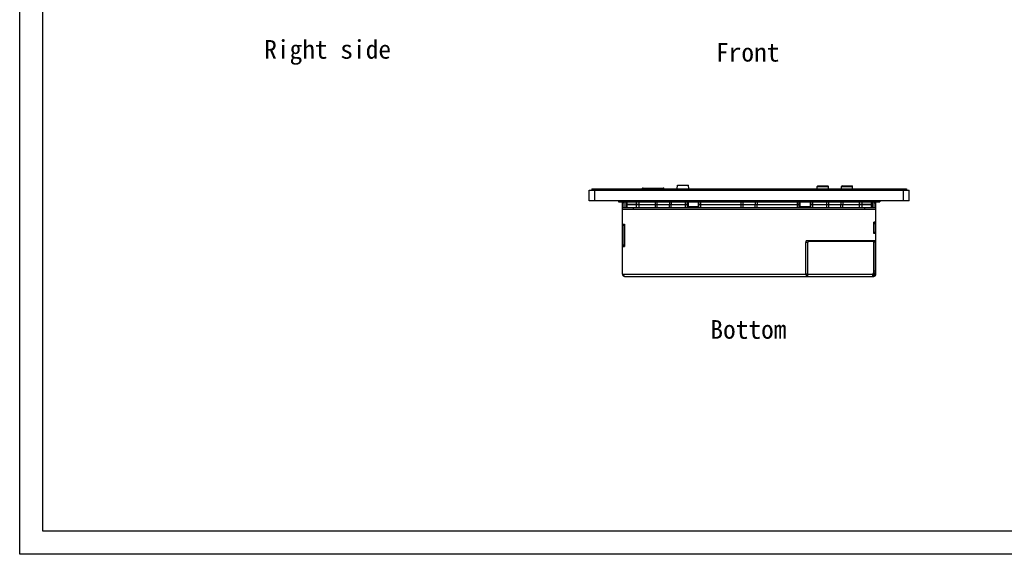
# Model space of a CAD drawing. Header units: millimetres. Extents: x 2497 to 3553, y 296 to 1027.
# Tile 1 of 6: x 2497 to 3025, y 296 to 583. Entities that reach past the tile are written whole.
import ezdxf

# ---------------------------------------------------------------- set-up
doc = ezdxf.new("R2010")
doc.units = ezdxf.units.MM
doc.layers.add('3GANG-COVER-DXF_CONTINUOUS_LINE', color=7, linetype='Continuous')
doc.layers.add('M0400TY00000DXF_CONTINUOUS_LINE', color=7, linetype='Continuous')

msp = doc.modelspace()

# ---------------------------------------------------------------- linework, layer by layer
for points in [[(2496.52, 1026.9), (3552.58, 1026.9), (3552.58, 295.64), (2496.52, 295.64)], [(3540.17, 308.05), (2508.93, 308.05), (2508.93, 1014.49), (3540.17, 1014.49)]]:
    msp.add_lwpolyline(points, close=True)
at = {"layer": '3GANG-COVER-DXF_CONTINUOUS_LINE', "color": 7, "linetype": 'Continuous'}
for p, q in [((2801.96, 485.35), (2801.96, 491.15)), ((2801.96, 485.35), (2801.96, 491.15)), ((2801.96, 491.15), (2973.46, 491.15)), ((2803.36, 491.85), (2803.36, 491.15)), ((2803.36, 491.85), (2972.06, 491.85)), ((2804.96, 485.35), (2804.96, 491.85)), ((2830.81, 492.25), (2830.81, 491.95)), ((2830.81, 492.25), (2841.61, 492.25)), ((2830.81, 491.95), (2841.61, 491.95)), ((2830.84, 491.9), (2830.84, 491.85)), ((2830.84, 491.9), (2841.58, 491.9)), ((2831.01, 491.95), (2831.01, 492.25)), ((2831.21, 492.25), (2831.21, 491.95)), ((2831.55, 491.9), (2831.58, 491.95)), ((2831.84, 491.95), (2831.76, 491.9)), ((2831.87, 491.95), (2831.87, 492.25)), ((2832.01, 492.25), (2832.01, 491.95)), ((2832.25, 491.95), (2832.25, 492.25)), ((2834.07, 492.25), (2834.07, 491.95)), ((2834.32, 491.95), (2834.32, 492.25)), ((2834.46, 492.25), (2834.46, 491.95)), ((2837.97, 491.95), (2837.97, 492.25)), ((2838.11, 492.25), (2838.11, 491.95)), ((2838.35, 491.95), (2838.35, 492.25)), ((2840.17, 492.25), (2840.17, 491.95)), ((2840.42, 491.95), (2840.42, 492.25)), ((2840.56, 492.25), (2840.56, 491.95)), ((2840.66, 491.9), (2840.58, 491.95)), ((2840.84, 491.95), (2840.88, 491.9)), ((2841.21, 491.95), (2841.21, 492.25)), ((2841.41, 492.25), (2841.41, 491.95)), ((2841.58, 491.85), (2841.58, 491.9)), ((2841.61, 491.95), (2841.61, 492.25)), ((2849.12, 491.85), (2849.22, 493.75)), ((2849.22, 493.75), (2855.2, 493.75)), ((2855.3, 491.85), (2855.2, 493.75)), ((2924.21, 491.85), (2924.21, 493.05)), ((2924.21, 491.85), (2924.21, 493.05)), ((2924.21, 493.05), (2930.21, 493.05)), ((2924.51, 493.35), (2929.91, 493.35)), ((2930.21, 491.85), (2930.21, 493.05)), ((2930.21, 491.85), (2930.21, 493.05)), ((2937.21, 493.05), (2943.21, 493.05)), ((2937.21, 491.85), (2937.21, 493.05)), ((2937.21, 491.85), (2937.21, 493.05)), ((2937.51, 493.35), (2942.91, 493.35)), ((2943.21, 491.85), (2943.21, 493.05)), ((2943.21, 491.85), (2943.21, 493.05)), ((2970.46, 485.35), (2970.46, 491.85)), ((2972.06, 491.85), (2972.06, 491.15)), ((2973.46, 485.35), (2973.46, 491.15)), ((2973.46, 485.35), (2801.96, 485.35)), ((2817.71, 485.35), (2817.71, 484.85)), ((2817.71, 484.85), (2957.71, 484.85)), ((2819.71, 446.05), (2819.71, 484.85)), ((2820.71, 484.35), (2819.71, 484.35)), ((2819.71, 481.85), (2955.71, 481.85)), ((2819.71, 480.85), (2955.71, 480.85)), ((2955.71, 480.65), (2819.71, 480.65)), ((2820.71, 485.35), (2820.71, 484.85)), ((2820.71, 481.85), (2820.71, 484.85)), ((2821.71, 483.35), (2821.71, 484.85)), ((2821.71, 481.85), (2821.71, 483.35)), ((2828.54, 483.35), (2821.71, 483.35)), ((2821.71, 483.35), (2838.46, 483.35)), ((2822.3, 483.35), (2822.3, 484.85)), ((2822.3, 481.85), (2822.3, 483.35)), ((2825.71, 480.85), (2825.71, 481.85)), ((2827.13, 484.85), (2827.13, 483.35)), ((2827.13, 483.35), (2827.13, 481.85)), ((2828.54, 484.85), (2828.54, 483.35)), ((2828.54, 483.35), (2828.54, 481.85)), ((2828.54, 483.35), (2838.46, 483.35)), ((2837.46, 483.35), (2837.46, 484.85)), ((2837.46, 481.85), (2837.46, 483.35)), ((2838.46, 483.35), (2838.46, 484.85)), ((2838.46, 481.85), (2838.46, 483.35)), ((2838.48, 483.35), (2844.95, 483.35)), ((2838.48, 483.35), (2844.95, 483.35)), ((2844.96, 484.85), (2844.96, 483.35)), ((2844.96, 481.85), (2844.96, 483.35)), ((2844.96, 483.35), (2853.61, 483.35)), ((2844.96, 483.35), (2854.61, 483.35)), ((2845.96, 484.85), (2845.96, 483.35)), ((2845.96, 481.85), (2845.96, 483.35)), ((2853.61, 483.35), (2853.61, 484.85)), ((2853.61, 481.85), (2853.61, 483.35)), ((2854.61, 483.35), (2853.61, 483.35)), ((2854.61, 483.35), (2854.61, 484.85)), ((2854.61, 481.85), (2854.61, 483.35)), ((2854.63, 483.35), (2854.96, 483.35)), ((2854.63, 483.35), (2854.96, 483.35)), ((2854.96, 484.85), (2854.96, 482.15)), ((2855.26, 481.85), (2854.96, 482.15)), ((2860.46, 482.15), (2854.96, 482.15)), ((2860.16, 481.85), (2860.46, 482.15)), ((2860.46, 484.85), (2860.46, 482.15)), ((2860.46, 483.35), (2860.8, 483.35)), ((2860.46, 483.35), (2860.8, 483.35)), ((2860.81, 483.35), (2860.81, 484.85)), ((2860.81, 481.85), (2860.81, 483.35)), ((2861.81, 483.35), (2860.81, 483.35)), ((2860.81, 483.35), (2884.46, 483.35)), ((2861.81, 483.35), (2861.81, 484.85)), ((2861.81, 481.85), (2861.81, 483.35)), ((2861.81, 483.35), (2884.46, 483.35)), ((2883.46, 483.35), (2883.46, 484.85)), ((2883.46, 481.85), (2883.46, 483.35)), ((2884.46, 483.35), (2884.46, 484.85)), ((2884.46, 481.85), (2884.46, 483.35)), ((2884.48, 483.35), (2890.95, 483.35)), ((2884.48, 483.35), (2890.95, 483.35)), ((2890.96, 484.85), (2890.96, 483.35)), ((2890.96, 481.85), (2890.96, 483.35)), ((2890.96, 483.35), (2913.61, 483.35)), ((2890.96, 483.35), (2914.61, 483.35)), ((2891.96, 484.85), (2891.96, 483.35)), ((2891.96, 481.85), (2891.96, 483.35)), ((2913.61, 483.35), (2913.61, 484.85)), ((2913.61, 481.85), (2913.61, 483.35)), ((2914.61, 483.35), (2913.61, 483.35)), ((2914.61, 483.35), (2914.61, 484.85)), ((2914.61, 481.85), (2914.61, 483.35)), ((2914.63, 483.35), (2914.96, 483.35)), ((2914.63, 483.35), (2914.96, 483.35)), ((2914.96, 484.85), (2914.96, 482.15)), ((2920.46, 482.15), (2914.96, 482.15)), ((2915.26, 481.85), (2914.96, 482.15)), ((2920.16, 481.85), (2920.46, 482.15)), ((2920.46, 484.85), (2920.46, 482.15)), ((2920.46, 483.35), (2920.8, 483.35)), ((2920.46, 483.35), (2920.8, 483.35)), ((2920.81, 483.35), (2920.81, 484.85)), ((2920.81, 481.85), (2920.81, 483.35)), ((2921.81, 483.35), (2920.81, 483.35)), ((2920.81, 483.35), (2930.46, 483.35)), ((2921.81, 483.35), (2921.81, 484.85)), ((2921.81, 481.85), (2921.81, 483.35)), ((2921.81, 483.35), (2930.46, 483.35)), ((2929.46, 483.35), (2929.46, 484.85)), ((2929.46, 481.85), (2929.46, 483.35)), ((2930.46, 483.35), (2930.46, 484.85)), ((2930.46, 481.85), (2930.46, 483.35)), ((2930.48, 483.35), (2936.95, 483.35)), ((2930.48, 483.35), (2936.95, 483.35)), ((2936.96, 484.85), (2936.96, 483.35)), ((2936.96, 483.35), (2946.88, 483.35)), ((2936.96, 483.35), (2953.71, 483.35)), ((2936.96, 481.85), (2936.96, 483.35)), ((2937.96, 484.85), (2937.96, 483.35)), ((2937.96, 481.85), (2937.96, 483.35)), ((2946.88, 483.35), (2946.88, 484.85)), ((2953.71, 483.35), (2946.88, 483.35)), ((2946.88, 481.85), (2946.88, 483.35)), ((2948.3, 483.35), (2948.3, 484.85)), ((2948.3, 481.85), (2948.3, 483.35)), ((2949.71, 480.85), (2949.71, 481.85)), ((2953.13, 484.85), (2953.13, 483.35)), ((2953.13, 483.35), (2953.13, 481.85)), ((2953.71, 484.85), (2953.71, 483.35)), ((2953.71, 483.35), (2953.71, 481.85)), ((2954.71, 485.35), (2954.71, 484.85)), ((2954.71, 481.85), (2954.71, 484.85)), ((2954.71, 484.35), (2955.71, 484.35)), ((2955.71, 446.05), (2955.71, 484.85)), ((2957.71, 485.35), (2957.71, 484.85)), ((2819.71, 472.85), (2820.91, 472.85)), ((2820.71, 472.65), (2819.71, 472.65)), ((2820.71, 472.15), (2819.71, 472.15)), ((2820.71, 460.85), (2820.71, 472.85)), ((2820.91, 471.55), (2820.71, 471.55)), ((2820.91, 472.85), (2820.91, 460.85)), ((2955.71, 473.85), (2954.51, 473.85)), ((2954.51, 467.85), (2954.51, 473.85)), ((2954.71, 472.85), (2954.51, 472.85)), ((2954.71, 471.55), (2954.51, 471.55)), ((2954.71, 467.85), (2954.71, 473.85)), ((2954.71, 473.65), (2955.71, 473.65)), ((2954.71, 473.15), (2955.71, 473.15)), ((2955.71, 467.85), (2954.51, 467.85)), ((2954.71, 468.55), (2955.71, 468.55)), ((2954.71, 468.05), (2955.71, 468.05)), ((2820.71, 461.55), (2819.71, 461.55)), ((2820.71, 461.05), (2819.71, 461.05)), ((2819.71, 460.85), (2820.91, 460.85)), ((2919.21, 462.95), (2918.01, 462.95)), ((2918.01, 462.95), (2918.01, 446.05)), ((2955.71, 463.95), (2918.21, 463.95)), ((2918.21, 462.95), (2918.21, 463.95)), ((2919.21, 444.85), (2919.21, 463.05)), ((2954.01, 463.55), (2919.71, 463.55)), ((2921.53, 463.95), (2921.53, 463.55)), ((2927.71, 463.95), (2927.71, 463.55)), ((2930.88, 463.95), (2930.88, 463.55)), ((2940.88, 463.95), (2940.88, 463.55)), ((2947.96, 463.95), (2947.96, 463.55)), ((2953.46, 463.55), (2953.46, 463.95)), ((2954.51, 463.95), (2954.51, 463.05)), ((2954.51, 447.06), (2954.51, 463.05)), ((2954.71, 460.85), (2954.51, 460.85)), ((2954.71, 446.05), (2954.71, 463.95)), ((2954.71, 463.45), (2955.71, 463.45)), ((2819.71, 446.05), (2954.01, 446.05)), ((2820.91, 444.94), (2820.91, 444.85)), ((2820.91, 444.85), (2918.21, 444.85)), ((2918.21, 446.05), (2918.21, 444.85)), ((2919.21, 445.95), (2918.21, 445.95)), ((2918.21, 445.85), (2919.21, 445.85)), ((2918.21, 444.85), (2919.21, 444.85)), ((2919.21, 444.85), (2954.01, 444.85)), ((2953.97, 445.85), (2954.01, 445.85)), ((2954.01, 446.05), (2954.71, 446.05)), ((2954.01, 445.85), (2954.51, 445.85)), ((2954.01, 445.85), (2954.01, 444.85)), ((2954.01, 444.85), (2954.51, 444.85)), ((2954.51, 445.85), (2954.51, 444.85)), ((2955.71, 447.63), (2954.71, 447.63)), ((2955.71, 446.64), (2954.71, 446.64)), ((2954.71, 446.05), (2955.71, 446.05))]:
    msp.add_line(p, q, dxfattribs=at)
for centre, radius, start, end in [((2830.81, 491.65), 0.6, 90, 160.5236), ((2830.81, 491.65), 0.3, 90, 138.1757), ((2830.84, 491.6), 0.3, 90, 123.4408), ((2831.36, 491.65), 0.3, 56.464, 90), ((2831.36, 491.65), 0.6, 24.6281, 30.0158), ((2841.06, 491.65), 0.6, 149.9843, 155.3719), ((2841.06, 491.65), 0.3, 90, 123.5362), ((2841.58, 491.6), 0.3, 56.5592, 90), ((2841.61, 491.65), 0.6, 19.4764, 90), ((2841.61, 491.65), 0.3, 41.8258, 90), ((2924.51, 493.05), 0.3, 90, 180), ((2929.91, 493.05), 0.3, 0, 90), ((2937.51, 493.05), 0.3, 90, 180), ((2942.91, 493.05), 0.3, 0, 90), ((2919.71, 463.05), 0.5, 90, 180), ((2954.01, 463.05), 0.5, 0, 90), ((2955.21, 464.45), 0.5, 270, 0), ((2820.91, 446.05), 1.2, 180, 270), ((2954.92, 445.64), 1, 134.7117, 155.9785), ((2953.51, 447.06), 1, 314.7117, 0), ((2954.51, 446.05), 1.2, 270, 0), ((2954.51, 446.05), 0.2, 270, 0)]:
    msp.add_arc(centre, radius, start, end, dxfattribs=at)
for points, knots in [([(2819.71, 446.05), (2819.86, 445.87), (2820.14, 445.54), (2820.45, 445.24), (2820.61, 445.12)], [0, 0, 0, 0, 0.527726, 1, 1, 1, 1]), ([(2820.61, 445.12), (2820.64, 445.1), (2820.73, 445.03), (2820.83, 444.97), (2820.91, 444.94)], [0, 0, 0, 0, 0.262787, 1, 1, 1, 1]), ([(2954.01, 446.05), (2953.98, 445.9), (2953.94, 445.62), (2953.92, 445.33), (2953.92, 445.2)], [0, 0, 0, 0, 0.541115, 1, 1, 1, 1]), ([(2953.92, 445.2), (2953.92, 445.15), (2953.92, 445.06), (2953.93, 444.95), (2953.97, 444.85), (2954.01, 444.85)], [0, 0, 0, 0, 0.401105, 0.701128, 1, 1, 1, 1])]:
    msp.add_open_spline(points, degree=3, knots=knots, dxfattribs=at)

# ---------------------------------------------------------------- texts
at = {"layer": 'M0400TY00000DXF_CONTINUOUS_LINE', "color": 7, "linetype": 'Continuous', "char_height": 10, "attachment_point": 5}
for s, insert in [('\\A1;{\\fSimSun|b1|i0|c134|p2;Right side}', (2661.65, 565.03)), ('\\A1;{\\fSimSun|b1|i0|c134|p2;Front}', (2886.94, 565.03)), ('\\A1;{\\fSimSun|b1|i0|c134|p2;Bottom}', (2887.32, 416.26))]:
    msp.add_mtext(s, dxfattribs=dict(at, insert=insert))

doc.saveas('drawing.dxf')
